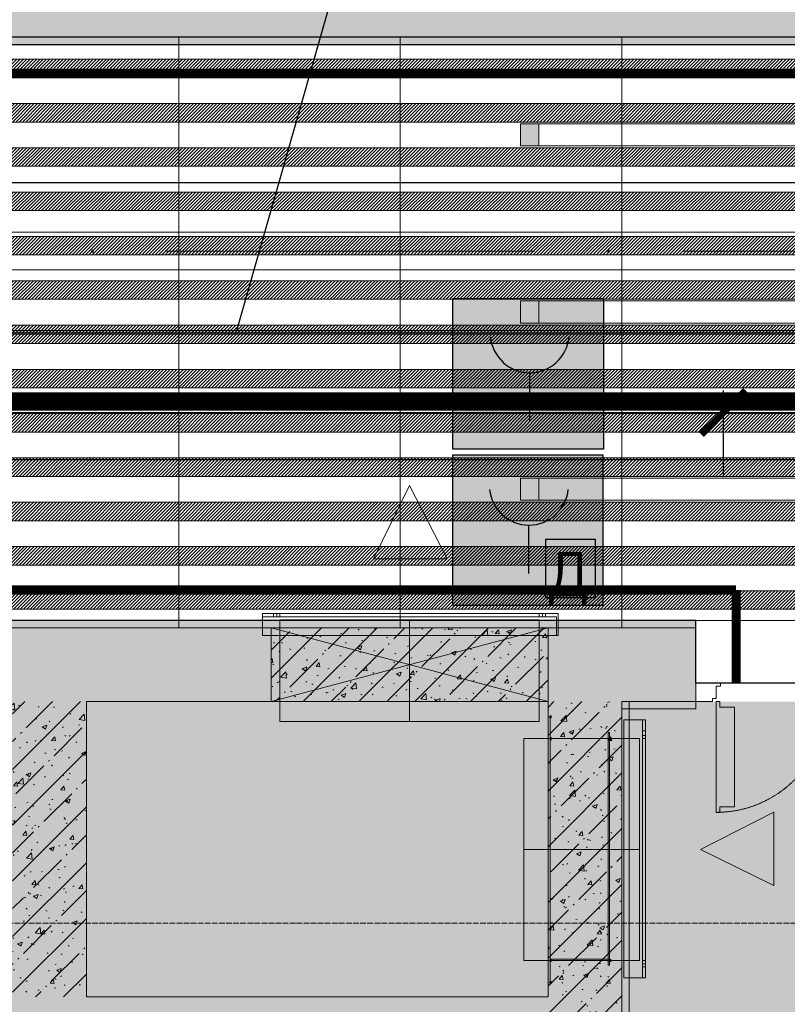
# Model space of a CAD drawing. Header units: millimetres. Extents: x -521669 to 178656, y -69521 to 500758.
# Tile 182 of 256: x -180633 to -178555, y 477493 to 480161. Entities that reach past the tile are written whole.
import ezdxf
from ezdxf import colors
from ezdxf.entities.mleader import LeaderData, LeaderLine
from ezdxf.math import Vec2, Vec3

# ---------------------------------------------------------------- set-up
doc = ezdxf.new("R2010")
doc.units = ezdxf.units.MM
for name, pattern in [('( Hidden )', [0.375, 0.25, -0.125]), ('-D1-02х01', [3, 2, -1]), ('-D1d1-15x02', [19, 15, -2, 0, -2]), ('DASHDOT', [25.4, 12.7, -6.35, 0, -6.35])]:
    doc.linetypes.add(name, pattern=pattern)
doc.layers.get('Defpoints').update_dxf_attribs({"color": 31})
for name, color, linetype, lineweight in [('_0', 7, 'Continuous', 13), ('A-DETL-GENF', 7, 'Continuous', 5), ('A-DOOR', 7, 'Continuous', 5), ('A-GLAZ', 7, 'Continuous', 5), ('A-WALL', 7, 'Continuous', 5), ('A-WALL-FNSH', 8, 'Continuous', 5), ('dim_light', 12, 'Continuous', 9), ('dim_razv', 93, 'DASHDOT', 9), ('EOM', 1, 'Continuous', 5), ('I-WALL', 7, 'Continuous', 5), ('light_pot', 52, 'Continuous', 15), ('M-EQPM-IDEN', 7, 'Continuous', 5), ('pot', 183, 'Continuous', 15), ('pot sh', 183, 'Continuous', 15), ('S-GRID', 7, 'Continuous', 5)]:
    doc.layers.add(name, color=color, linetype=linetype, lineweight=lineweight)
doc.layers.add('PDF16_0', color=30, linetype='Continuous', true_color=0xff7f00)
doc.layers.add('PDF6_Узлы', color=7, linetype='Continuous', true_color=0xaaaaaa)
for name, color, linetype in [('PDF16_ПС ручной', 1, 'Continuous'), ('PDF6_Воздуховоды', 5, 'Continuous'), ('PDF6_Оборудование', 5, 'Continuous'), ('PDF_Text', 7, 'Continuous')]:
    doc.layers.add(name, color=color, linetype=linetype)
doc.layers.add('pol', color=7, linetype='Continuous', lineweight=15, true_color=0x738991)
doc.layers.add('Сводный план', color=1, linetype='Continuous', lineweight=0, true_color=0xff0000)
doc.styles.add('Arial Narrow_4', font='txt', dxfattribs={"width": 0.75, "height": 200})
doc.styles.add('fl_iso paper', font='isocpeur.ttf', dxfattribs={"width": 0.8, "oblique": 10})
doc.styles.add('In tre', font='isocpeur.ttf', dxfattribs={"width": 0.8, "oblique": 10})
doc.styles.add('PDF ISOCPEUR', font='isocpeur.ttf')
doc.dimstyles.new('In tre 1_75', dxfattribs={"dimtxt": 220, "dimasz": 120, "dimexe": 60, "dimexo": 10, "dimgap": 50, "dimtad": 1, "dimdec": 0, "dimrnd": 5, "dimzin": 0, "dimdsep": 46, "dimtxsty": 'fl_iso paper', "dimblk": 'ARCHTICK', "dimcen": 0, "dimdle": 60, "dimadec": 0, "dimazin": 0, "dimtfac": 1, "dimtdec": 0, "dimtofl": 0, "dimtmove": 1, "dimatfit": 1, "dimfxl": 1, "dimtfill": 1, "dimtolj": 1, "dimtzin": 0, "dimarcsym": 1})
pattern_1 = [(225, (-233499.5126, 459973.938), (4.49012806, -4.49012806), [])]
pattern_2 = [(225, (-233499.5126, 460333.938), (4.49012806, -4.49012806), [])]
pattern_3 = [(225, (-233499.5126, 460693.938), (4.49012806, -4.49012806), [])]
pattern_4 = [(45, (-192252.93, 459363.33), (-75.43415, 75.43415), [106.68, -17.78, 3.556, -17.78]), (45, (-192252.93, 459438.71), (-75.43415, 75.43415), []), (50, (-192252.93, 459363.33), (127.5292, -11.1576), [13.335, -146.685]), (355, (-192252.93, 459363.33), (-24.6697, 133.74), [10.668, -117.348]), (100.451, (-192242.31, 459362.4), (102.85973, 122.5818), [11.333, -124.663]), (46.184, (-192252.93, 459398.89), (189.7552, -29.4304), [20.002, -220.027]), (96.636, (-192237.12, 459396.43), (166.1822, 173.1996), [17, -186.995]), (351.184, (-192252.93, 459398.89), (166.184, 173.1976), [16.002, -176.022]), (21, (-192235.15, 459390), (106.13027, -71.58603), [13.335, -146.685]), (326, (-192235.15, 459390), (43.2619, 128.93175), [10.668, -117.348]), (71.451, (-192226.31, 459384.03), (149.392, 57.34505), [11.333, -124.663]), (37.5, (-192252.935, 459363.327), (2.16223, 59.18836), [3.353, -112.573, 3.353, -115.773, -117.793]), (37.5, (-192252.935, 459363.327), (2.16223, 59.18836), [-235.052, 3.353, -114.44]), (7.5, (-192252.935, 459363.327), (46.77386, 70.12615), [3.353, -64.567, 3.353, -109.906, -44.894]), (7.5, (-192252.935, 459363.327), (46.77386, 70.12615), [-181.178, 3.353, -41.542]), (327.5, (-192292.584, 459363.327), (94.91367, -4.01009), [3.353, -41.097, 3.353, -135.331, -184.023]), (327.5, (-192292.584, 459363.327), (94.91367, -4.01009), [-183.134, 3.353, -180.67]), (317.5, (-192310.36, 459363.33), (103.69057, 17.79882), [3.353, -54.432, 3.353, -88.748, -130.683]), (317.5, (-192310.36, 459363.33), (103.69057, 17.79882), [-149.885, 3.353, -127.33])]

# ---------------------------------------------------------------- blocks, each defined once
blk = doc.blocks.new('_ArchTick')
at = {"color": 0, "linetype": 'ByBlock', "lineweight": 9, "const_width": 0.15}
blk.add_lwpolyline([(-0.5, -0.5), (0.5, 0.5)], dxfattribs=at)
blk = doc.blocks.new('*D6206')
at = {"layer": 'Defpoints', "color": 0, "transparency": 16777216}
for p in [(-178727.9, 479096.4), (-183427.9, 478918.8), (-178727.9, 478918.8)]:
    blk.add_point(p, dxfattribs=at)
at = {"layer": 'dim_light', "color": 0, "lineweight": -2, "transparency": 16777216}
for p, q in [((-183427.9, 478928.8), (-183427.9, 479156.4)), ((-178727.9, 478928.8), (-178727.9, 479156.4)), ((-183487.9, 479096.4), (-178667.9, 479096.4))]:
    blk.add_line(p, q, dxfattribs=at)
at = {"layer": 'dim_light', "color": 0, "lineweight": -2, "transparency": 16777216, "xscale": 120, "yscale": 120, "zscale": 120, "rotation": 180}
blk.add_blockref('_ArchTick', (-183427.9, 479096.4), dxfattribs=at)
at = {"layer": 'dim_light', "color": 0, "lineweight": -2, "transparency": 16777216, "xscale": 120, "yscale": 120, "zscale": 120}
blk.add_blockref('_ArchTick', (-178727.9, 479096.4), dxfattribs=at)
at = {"layer": 'dim_light', "color": 0, "transparency": 16777216, "insert": (-181077.9, 479256.4), "char_height": 220, "attachment_point": 5, "style": 'fl_iso paper', "bg_fill": 3, "box_fill_scale": 1.1, "bg_fill_color": 256, "bg_fill_true_color": 13158600, "bg_fill_transparency": 0}
blk.add_mtext('\\A1;4700', dxfattribs=at)
blk = doc.blocks.new('*D6207')
at = {"layer": 'Defpoints', "color": 0, "transparency": 16777216}
for p in [(-173727.9, 479096.4), (-178727.9, 478918.8), (-173727.9, 478918.8)]:
    blk.add_point(p, dxfattribs=at)
at = {"layer": 'dim_light', "color": 0, "lineweight": -2, "transparency": 16777216}
for p, q in [((-178727.9, 478928.8), (-178727.9, 479156.4)), ((-173727.9, 478928.8), (-173727.9, 479156.4)), ((-178787.9, 479096.4), (-173667.9, 479096.4))]:
    blk.add_line(p, q, dxfattribs=at)
at = {"layer": 'dim_light', "color": 0, "lineweight": -2, "transparency": 16777216, "xscale": 120, "yscale": 120, "zscale": 120, "rotation": 180}
blk.add_blockref('_ArchTick', (-178727.9, 479096.4), dxfattribs=at)
at = {"layer": 'dim_light', "color": 0, "lineweight": -2, "transparency": 16777216, "xscale": 120, "yscale": 120, "zscale": 120}
blk.add_blockref('_ArchTick', (-173727.9, 479096.4), dxfattribs=at)
at = {"layer": 'dim_light', "color": 0, "transparency": 16777216, "insert": (-175401.8, 479256.4), "char_height": 220, "attachment_point": 5, "style": 'fl_iso paper', "bg_fill": 3, "box_fill_scale": 1.1, "bg_fill_color": 256, "bg_fill_true_color": 13158600, "bg_fill_transparency": 0}
blk.add_mtext('\\A1;5000', dxfattribs=at)
blk = doc.blocks.new('*U12449')
at = {"layer": 'pol', "true_color": 0x007dfa, "transparency": 33554687}
h = blk.add_hatch(color=150, dxfattribs=at)
h.dxf.hatch_style = 1
h.paths.add_polyline_path([(18004.9, 0), (0, 0), (0, -10), (18004.9, -10)])
at = {"layer": 'pol', "color": 162, "true_color": 0x2c3cc9}
blk.add_lwpolyline([(18004.9, 0), (0, 0), (0, -10), (18004.9, -10)], close=True, dxfattribs=at)
blk = doc.blocks.new('yuyilotffff')
at = {"layer": 'PDF6_Воздуховоды', "true_color": 0x0000ff, "transparency": 33554559}
for points in [[(11869.9, 20120.4), (11869.9, 20124.6), (11865.6, 20124.6), (11861.4, 20120.4), (11865.6, 20116.1), (11869.9, 20116.1)], [(11869.9, 20120.4), (11869.9, 20124.6), (11865.6, 20124.6), (11861.4, 20120.4), (11865.6, 20116.1), (11869.9, 20116.1)], [(13266.8, 20120.4), (13266.8, 20124.6), (13262.6, 20124.6), (13258.4, 20120.4), (13262.6, 20116.1), (13266.8, 20116.1)], [(13266.8, 20120.4), (13266.8, 20124.6), (13262.6, 20124.6), (13258.4, 20120.4), (13262.6, 20116.1), (13266.8, 20116.1)]]:
    blk.add_hatch(color=5, dxfattribs=at).paths.add_polyline_path(points)
at = {"layer": 'PDF6_Воздуховоды', "true_color": 0x00ff00, "transparency": 33554559}
for points in [[(13110.2, 18858.9), (13110.2, 18863.1), (13106, 18863.1), (13101.7, 18858.9), (13106, 18854.6), (13110.2, 18854.6)], [(13110.2, 18858.9), (13110.2, 18863.1), (13106, 18863.1), (13101.7, 18858.9), (13106, 18854.6), (13110.2, 18854.6)], [(13110.2, 18799.6), (13110.2, 18803.8), (13106, 18803.8), (13101.7, 18799.6), (13106, 18795.4), (13110.2, 18795.4)], [(13110.2, 18799.6), (13110.2, 18803.8), (13106, 18803.8), (13101.7, 18799.6), (13106, 18795.4), (13110.2, 18795.4)], [(13271.1, 18799.6), (13271.1, 18803.8), (13266.8, 18803.8), (13262.6, 18799.6), (13266.8, 18795.4), (13271.1, 18795.4)], [(13271.1, 18799.6), (13271.1, 18803.8), (13266.8, 18803.8), (13262.6, 18799.6), (13266.8, 18795.4), (13271.1, 18795.4)], [(13110.2, 18198.5), (13110.2, 18202.7), (13106, 18202.7), (13101.7, 18198.5), (13106, 18194.3), (13110.2, 18194.3)], [(13110.2, 18198.5), (13110.2, 18202.7), (13106, 18202.7), (13101.7, 18198.5), (13106, 18194.3), (13110.2, 18194.3)], [(13271.1, 18198.5), (13271.1, 18202.7), (13266.8, 18202.7), (13262.6, 18198.5), (13266.8, 18194.3), (13271.1, 18194.3)], [(13271.1, 18198.5), (13271.1, 18202.7), (13266.8, 18202.7), (13262.6, 18198.5), (13266.8, 18194.3), (13271.1, 18194.3)], [(13110.2, 18139.2), (13110.2, 18143.5), (13106, 18143.5), (13101.7, 18139.2), (13106, 18135), (13110.2, 18135)], [(13110.2, 18139.2), (13110.2, 18143.5), (13106, 18143.5), (13101.7, 18139.2), (13106, 18135), (13110.2, 18135)]]:
    blk.add_hatch(color=3, dxfattribs=at).paths.add_polyline_path(points)
at = {"layer": 'PDF6_Воздуховоды', "color": 5, "lineweight": 18, "true_color": 0x0000ff}
blk.add_lwpolyline([(18507.5, 20171.2), (18465.2, 20171.2), (18435.6, 20171.2), (18342.4, 20171.2), (18312.8, 20171.2), (18274.7, 20171.2), (11052.9, 20171.2), (11052.9, 20069.6), (18274.7, 20069.6), (18274.7, 20171.2)], dxfattribs=at)
for points in [[(12064.6, 20120.4), (13063.6, 20120.4)], [(13465.8, 20120.4), (14464.8, 20120.4)]]:
    blk.add_lwpolyline(points, close=True, dxfattribs=at)
at = {"layer": 'PDF6_Воздуховоды', "color": 3, "lineweight": 18, "true_color": 0x00ff00}
for points in [[(12826.6, 19286.4), (12627.6, 19286.4), (12725, 19485.4)], [(13127.1, 19138.3), (13127.1, 19079), (13127.1, 19138.3), (12327.1, 19138.3), (12327.1, 19079), (12327.1, 19129.8), (12327.1, 19079), (13127.1, 19079), (12327.1, 19079), (12327.1, 19138.3)], [(13122.9, 19079), (12327.1, 19079), (13122.9, 19079), (13122.9, 19129.8)], [(12356.7, 19129.8), (12356.7, 19138.3)], [(12365.2, 19138.3), (12365.2, 19129.8)], [(13076.3, 19129.8), (13076.3, 19138.3), (13076.3, 19129.8), (12373.6, 19129.8), (12373.6, 19138.3), (13076.3, 19138.3), (12373.6, 19138.3), (12373.6, 19129.8)], [(13084.8, 19129.8), (13084.8, 19138.3)], [(13093.3, 19138.3), (13093.3, 19129.8)], [(13076.3, 18846.2), (13076.3, 19121.3), (12373.6, 19121.3), (12373.6, 18846.2)], [(13106, 18858.9), (13106, 18139.2)], [(13355.7, 18151.9), (13304.9, 18151.9), (13304.9, 18850.4), (13304.9, 18151.9), (13364.2, 18151.9), (13364.2, 18850.4), (13304.9, 18850.4), (13355.7, 18850.4), (13304.9, 18850.4), (13304.9, 18151.9), (13304.9, 18850.4), (13364.2, 18850.4), (13364.2, 18151.9), (13304.9, 18151.9)], [(13262.6, 18816.5), (13266.8, 18816.5), (13266.8, 18185.8), (13266.8, 18816.5), (13262.6, 18816.5), (13262.6, 18185.8), (13266.8, 18185.8), (13262.6, 18185.8)], [(13355.7, 18820.8), (13364.2, 18820.8)], [(13364.2, 18808.1), (13355.7, 18808.1)], [(13034, 18198.5), (13034, 18799.6), (13347.3, 18799.6), (13347.3, 18198.5)], [(13106, 18799.6), (13266.8, 18799.6), (13106, 18799.6), (13266.8, 18799.6)], [(13106, 18198.5), (13266.8, 18198.5), (13266.8, 18799.6), (13106, 18799.6), (13106, 18198.5), (13266.8, 18198.5), (13266.8, 18799.6), (13106, 18799.6)], [(13106, 18198.5), (13266.8, 18198.5), (13266.8, 18799.6), (13106, 18799.6), (13106, 18198.5), (13266.8, 18198.5), (13266.8, 18799.6), (13106, 18799.6)], [(13266.8, 18799.6), (13106, 18799.6), (13266.8, 18799.6), (13266.8, 18202.7), (13106, 18202.7), (13106, 18799.6), (13106, 18202.7), (13266.8, 18202.7)], [(13106, 18799.6), (13106, 18198.5), (13106, 18799.6), (13262.6, 18799.6)], [(13355.7, 18198.5), (13364.2, 18198.5), (13355.7, 18198.5), (13355.7, 18799.6), (13364.2, 18799.6), (13364.2, 18198.5), (13364.2, 18799.6), (13355.7, 18799.6)], [(13711.3, 18600.6), (13711.3, 18401.7), (13512.3, 18499)], [(13106, 18198.5), (13266.8, 18198.5), (13106, 18198.5), (13266.8, 18198.5)], [(13355.7, 18190), (13364.2, 18190)], [(13364.2, 18181.6), (13355.7, 18181.6)]]:
    blk.add_lwpolyline(points, close=True, dxfattribs=at)
for points in [[(13122.9, 19129.8), (12327.1, 19129.8), (13122.9, 19129.8)], [(12365.2, 19138.3), (12356.7, 19138.3), (12365.2, 19138.3)], [(12365.2, 19138.3), (12356.7, 19138.3), (12365.2, 19138.3)], [(12356.7, 19129.8), (12365.2, 19129.8), (12356.7, 19129.8)], [(12356.7, 19129.8), (12365.2, 19129.8), (12356.7, 19129.8)], [(13093.3, 19138.3), (13084.8, 19138.3), (13093.3, 19138.3)], [(13093.3, 19138.3), (13084.8, 19138.3), (13093.3, 19138.3)], [(13084.8, 19129.8), (13093.3, 19129.8), (13084.8, 19129.8)], [(13084.8, 19129.8), (13093.3, 19129.8), (13084.8, 19129.8)], [(12725, 18846.2), (12725, 19121.3)], [(13106, 18858.9), (13106, 18139.2), (13106, 18858.9)], [(13355.7, 18151.9), (13355.7, 18850.4), (13355.7, 18151.9)], [(13355.7, 18820.8), (13355.7, 18808.1), (13355.7, 18820.8)], [(13355.7, 18820.8), (13355.7, 18808.1), (13355.7, 18820.8)], [(13364.2, 18808.1), (13364.2, 18820.8), (13364.2, 18808.1)], [(13364.2, 18808.1), (13364.2, 18820.8), (13364.2, 18808.1)], [(13106, 18198.5), (13262.6, 18198.5), (13262.6, 18799.6), (13262.6, 18198.5), (13106, 18198.5), (13106, 18799.6)], [(13034, 18499), (13347.3, 18499)], [(13355.7, 18190), (13355.7, 18181.6), (13355.7, 18190)], [(13355.7, 18190), (13355.7, 18181.6), (13355.7, 18190)], [(13364.2, 18181.6), (13364.2, 18190), (13364.2, 18181.6)], [(13364.2, 18181.6), (13364.2, 18190), (13364.2, 18181.6)]]:
    blk.add_lwpolyline(points, dxfattribs=at)
at = {"layer": 'PDF6_Оборудование', "color": 3, "lineweight": 18, "true_color": 0x00ff00}
for points in [[(13106, 18799.6), (13266.8, 18799.6), (13106, 18799.6)], [(13106, 18198.5), (13266.8, 18198.5), (13106, 18198.5)]]:
    blk.add_lwpolyline(points, dxfattribs=at)
blk.add_lwpolyline([(13106, 18198.5), (13106, 18799.6), (13266.8, 18799.6), (13266.8, 18198.5)], close=True, dxfattribs=at)
blk.add_lwpolyline([(13106, 18198.5), (13106, 18799.6), (13266.8, 18799.6), (13266.8, 18198.5)], close=True, dxfattribs=at)
at = {"layer": 'PDF6_Узлы', "color": 3, "lineweight": 18, "true_color": 0x00ff00}
for points in [[(12627.6, 19286.4), (12725, 19485.4), (12826.6, 19286.4)], [(13711.3, 18401.7), (13512.3, 18499), (13711.3, 18600.6)]]:
    blk.add_lwpolyline(points, close=True, dxfattribs=at)
blk = doc.blocks.new('jkhgfd345')
at = {"layer": 'PDF16_0', "lineweight": 25}
for points in [[(28990, 24845.5), (27593, 24845.5), (27593, 22326.7), (25899.6, 22326.7), (25899.6, 20305.3), (25406.5, 20305.3), (25076.3, 20305.3), (17073.1, 20305.3), (17073.1, 23459.1), (16709, 23459.1), (16709, 20305.3), (10877.6, 20305.3), (10877.6, 20995.3), (10242.6, 20995.3), (10242.6, 20305.3), (7505.7, 20305.3)], [(6942.7, 19556), (14188.1, 19556), (14188.1, 17521.8), (13775.3, 17521.8), (13775.3, 17352.5), (14393.4, 17352.5), (14393.4, 19556), (17907.1, 19556), (17907.1, 12359.3), (17907.1, 9309.1), (14514, 9311.3), (14514, 11521.1), (13622.9, 11521.1), (13622.9, 13256.7), (13307.5, 13256.7), (13307.5, 11521.1), (12839.8, 11521.1), (12839.8, 12585.8), (11578.2, 12585.8), (11578.2, 11178.2), (14027.2, 11178.2), (14027.2, 9311.3), (8970.5, 9311.3), (8970.5, 10174.9)]]:
    blk.add_lwpolyline(points, dxfattribs=at)
at = {"layer": 'PDF16_ПС ручной', "lineweight": 30}
blk.add_lwpolyline([(13250.4, 19992), (13250.4, 19786.7), (13250.4, 19583.5), (13047.2, 19583.5), (12841.9, 19583.5), (12841.9, 19786.7), (12841.9, 19992), (13047.2, 19992)], close=True, dxfattribs=at)
blk.add_lwpolyline([(13049.3, 19790.9), (13049.3, 19659.7)], dxfattribs=at)
blk.add_arc((13050.4, 19897.8), 106.9, 185.5706, 354.4294, dxfattribs=at)
at = {"layer": 'PDF16_ПС ручной', "color": 7, "true_color": 0xffffff, "transparency": 33554559}
for points in [[(13250.4, 19992), (12841.9, 19992), (13250.4, 19786.7)], [(12841.9, 19992), (13250.4, 19786.7), (12841.9, 19786.7)], [(13250.4, 19786.7), (12841.9, 19786.7), (13250.4, 19583.5)], [(12841.9, 19786.7), (13250.4, 19583.5), (12841.9, 19583.5)], [(13248.3, 19568.7), (12841.9, 19568.7), (13248.3, 19160.1)], [(12841.9, 19568.7), (13248.3, 19160.1), (12841.9, 19160.1)]]:
    blk.add_solid(points, dxfattribs=at)
at = {"layer": 'PDF_Text', "color": 6, "lineweight": 30}
for points in [[(13248.3, 19160.1), (12841.9, 19160.1), (12841.9, 19568.7), (13248.3, 19568.7)], [(13093.8, 19340.1), (13227.1, 19340.1), (13227.1, 19181.3), (13093.8, 19181.3)]]:
    blk.add_lwpolyline(points, close=True, dxfattribs=at)
blk.add_lwpolyline([(13047.2, 19378.2), (13047.2, 19246.9)], dxfattribs=at)
blk.add_arc((13048.2, 19485.1), 106.9, 185.5706, 354.4294, dxfattribs=at)
at = {"layer": 'PDF_Text', "color": 6, "insert": (13102.2, 19160.8), "char_height": 120, "attachment_point": 7, "style": 'PDF ISOCPEUR'}
blk.add_mtext('Д', dxfattribs=at)
blk = doc.blocks.new('drytrytd244')
at = {"layer": 'Сводный план', "color": 96, "true_color": 0x008000, "const_width": 50}
blk.add_lwpolyline([(24446.8, 16849.7), (24155.8, 16855.7), (24155, 17559.8), (23605.8, 17570.7), (23615, 19711.9), (7375.5, 19713.5), (7375, 21424.8)], dxfattribs=at)
blk = doc.blocks.new('A_MEQ_OpeningWall-Rectangular - ОВ-5331181-50_AS_M_L34')
at = {"layer": 'A-DETL-GENF', "true_color": 0x808080, "transparency": 33554534}
blk.add_hatch(color=8, dxfattribs=at).paths.add_polyline_path([(-28.5, -100), (500, -100), (500, 100), (-250, 100), (-250, -100), (-216.7, -100)])
at = {"layer": 'A-DETL-GENF'}
for p, q in [((500, 100), (-250, -100)), ((-250, 100), (500, -100)), ((500, 100), (-250, 100)), ((-250, 100), (-250, -100)), ((500, -100), (500, 100)), ((-250, -100), (500, -100))]:
    blk.add_line(p, q, dxfattribs=at)
at = {"layer": 'A-GLAZ'}
for p, q in [((-250, 100), (-250, -100)), ((500, 100), (500, -100))]:
    blk.add_line(p, q, dxfattribs=at)
blk = doc.blocks.new('A_DOR_Door - INT_1_Double_50_1450Wx2200_ЛК-7195579-50_AS_M_L34')
at = {"layer": 'A-DOOR'}
for p, q in [((-670, 100), (-670, 1140)), ((-670, 1140), (-660, 1140)), ((-670, 1050), (-670, 1140)), ((-660, 1140), (-660, 1125)), ((-660, 1125), (-620, 1125)), ((-620, 1125), (-620, 1050)), ((-670, 190), (-670, 1050)), ((-620, 1050), (-620, 190)), ((660, 385), (620, 385)), ((620, 385), (620, 310)), ((670, 400), (660, 400)), ((660, 400), (660, 385)), ((670, 100), (670, 400)), ((670, 310), (670, 400)), ((620, 310), (620, 190)), ((670, 190), (670, 310)), ((-670, 100), (-670, 190)), ((-620, 190), (-620, 115)), ((620, 190), (620, 115)), ((670, 100), (670, 190)), ((-660, 115), (-660, 100)), ((-620, 115), (-660, 115)), ((620, 115), (660, 115)), ((660, 115), (660, 100)), ((-680, 100), (-725, 100)), ((-725, 100), (-725, 50)), ((-680, 92), (-680, 100)), ((-670, 92), (-680, 92)), ((-660, 100), (-670, 100)), ((-670, 58), (-670, 92)), ((660, 100), (670, 100)), ((680, 92), (670, 92)), ((670, 92), (670, 58)), ((725, 100), (680, 100)), ((680, 100), (680, 92)), ((725, 50), (725, 100)), ((-658, 58), (-670, 58)), ((-658, 50), (-658, 58)), ((670, 58), (658, 58)), ((658, 58), (658, 50)), ((-725, 50), (-658, 50)), ((658, 50), (725, 50))]:
    blk.add_line(p, q, dxfattribs=at)
at = {"layer": 'A-DOOR', "linetype": '-D1-02х01'}
for centre, radius, start, end in [((-670, 100), 1040, 360, 90), ((670, 100), 300, 90, 180)]:
    blk.add_arc(centre, radius, start, end, dxfattribs=at)
blk = doc.blocks.new('*U3567')
at = {"layer": 'light_pot', "linetype": 'ByBlock', "lineweight": 0}
h = blk.add_hatch(color=252, dxfattribs=at)
h.dxf.hatch_style = 1
h.paths.add_polyline_path([(-500, 30), (-550, 30), (-550, -30), (-500, -30)])
h = blk.add_hatch(color=252, dxfattribs=at)
h.dxf.hatch_style = 1
h.paths.add_polyline_path([(500, 30), (550, 30), (550, -30), (500, -30)])
for points in [[(-500, 30), (-550, 30), (-550, -30), (-500, -30)], [(500, -30), (-500, -30), (-500, 30), (500, 30)], [(500, 30), (550, 30), (550, -30), (500, -30)]]:
    blk.add_lwpolyline(points, close=True, dxfattribs=at)

msp = doc.modelspace()

# ---------------------------------------------------------------- hatches: boundary and pattern name
at = {"layer": '_0', "transparency": 33554534}
h = msp.add_hatch(color=252, dxfattribs=at)
h.dxf.hatch_style = 1
h.paths.add_polyline_path([(-154802.1, 458862.5), (-192753.7, 458862.5), (-192753.7, 488814.1), (-154802.1, 488814.1)])
h.paths.add_polyline_path([(-166902.9, 480313.3), (-166902.9, 478313.3), (-169852.9, 478313.3), (-169852.9, 469363.3), (-163702.9, 469363.3), (-163702.9, 467363.3), (-183952.9, 467363.3), (-183952.9, 467363.3), (-186002.9, 467363.3), (-186002.9, 469363.3), (-183852.9, 469363.3), (-183852.9, 473413.3), (-179002.9, 473413.3), (-179002.9, 471913.3), (-177352.9, 471913.3), (-177352.9, 478313.3), (-185752.9, 478313.3), (-185752.9, 480313.3), (-182952.9, 480313.3), (-166902.9, 480313.3)], flags=16)
at = {"layer": 'A-WALL'}
h = msp.add_hatch(dxfattribs=at)
h.set_pattern_fill('FP_1', color=256, style=0, pattern_type=2)
h.set_pattern_definition([(45, (-192252.935, 459363.33), (-57.02463, 57.02463), []), (45, (-192195.91, 459363.33), (-57.02463, 57.02463), [100.806, -20.161, 3.353, -16.808])])
h.paths.add_polyline_path([(-176490.3, 480113.3), (-176132.9, 480113.3), (-176132.9, 480313.3), (-180902.9, 480313.3), (-180902.9, 480113.3), (-176784.9, 480113.3)])
h.paths.add_polyline_path([(-182972.5, 480113.3), (-182602.9, 480113.3), (-182602.9, 480313.3), (-183852.9, 480313.3), (-183852.9, 480113.3), (-183267.1, 480113.3)])
at = {"layer": 'I-WALL', "true_color": 0xf5f3ef}
for points in [[(-180701.3, 480093.3), (-179952.9, 480093.3), (-179952.9, 480113.3), (-180701.3, 480113.3)], [(-176402.9, 480093.3), (-176402.9, 480113.3), (-179952.9, 480113.3), (-179952.9, 480093.3), (-176490.3, 480093.3)], [(-180552.9, 478513.3), (-180052.9, 478513.3), (-180052.9, 478533.3), (-180552.9, 478533.3)], [(-179102.9, 478513.3), (-179102.9, 478533.3), (-180052.9, 478533.3), (-180052.9, 478513.3), (-179142.1, 478513.3)], [(-178847.5, 478513.3), (-178802.9, 478513.3), (-178802.9, 478533.3), (-179102.9, 478533.3), (-179102.9, 478513.3)], [(-178982.9, 477413.3), (-178982.9, 478293.3), (-179002.9, 478293.3), (-179002.9, 477413.3)], [(-178982.9, 478293.3), (-178802.9, 478293.3), (-178802.9, 478313.3), (-178982.9, 478313.3)]]:
    msp.add_hatch(color=7, dxfattribs=at).paths.add_polyline_path(points)
h = msp.add_hatch(color=7, dxfattribs=at)
h.paths.add_polyline_path([(-180615.3, 478513.3), (-180552.9, 478513.3), (-180552.9, 478533.3), (-181152.9, 478533.3), (-181152.9, 478513.3), (-180910, 478513.3)])
h.paths.add_polyline_path([(-183652.9, 478513.3), (-183152.9, 478513.3), (-183152.9, 478533.3), (-183652.9, 478533.3)])
at = {"layer": 'I-WALL'}
h = msp.add_hatch(dxfattribs=at)
h.set_pattern_fill('FP_23', color=256, style=0, pattern_type=2)
h.set_pattern_definition(pattern_4)
h.paths.add_polyline_path([(-180320.7, 478313.3), (-179952.9, 478313.3), (-179952.9, 478513.3), (-181152.9, 478513.3), (-181152.9, 478313.3), (-180452.9, 478313.3)])
h.paths.add_polyline_path([(-178802.9, 478313.3), (-178802.9, 478513.3), (-179202.9, 478513.3), (-179202.9, 478313.3), (-178847.5, 478313.3)])
h.paths.add_polyline_path([(-183267.1, 478313.3), (-183152.9, 478313.3), (-183152.9, 478513.3), (-183652.9, 478513.3), (-183652.9, 478313.3), (-183561.8, 478313.3)])
h = msp.add_hatch(dxfattribs=at)
h.set_pattern_fill('FP_23', color=256, style=0, pattern_type=2)
h.set_pattern_definition(pattern_4)
h.paths.add_polyline_path([(-179436.7, 478313.3), (-179202.9, 478313.3), (-179202.9, 478513.3), (-179952.9, 478513.3), (-179952.9, 478313.3), (-179731.4, 478313.3)])
h = msp.add_hatch(dxfattribs=at)
h.set_pattern_fill('FP_23', color=256, style=0, pattern_type=2)
h.set_pattern_definition(pattern_4)
h.paths.add_polyline_path([(-180615.3, 477513.3), (-180452.9, 477513.3), (-180452.9, 478313.3), (-180652.9, 478313.3), (-180652.9, 477513.3)])
h = msp.add_hatch(dxfattribs=at)
h.set_pattern_fill('FP_23', color=256, style=0, pattern_type=2)
h.set_pattern_definition(pattern_4)
h.paths.add_polyline_path([(-179202.9, 476413.3), (-179002.9, 476413.3), (-179002.9, 478313.3), (-179202.9, 478313.3), (-179202.9, 476420.9)])
h = msp.add_hatch(dxfattribs=at)
h.set_pattern_fill('FP_23', color=256, style=0, pattern_type=2)
h.set_pattern_definition(pattern_4)
h.paths.add_polyline_path([(-180652.9, 477313.3), (-179202.9, 477313.3), (-179202.9, 477513.3), (-183652.9, 477513.3), (-183652.9, 477313.3), (-180774.4, 477313.3)])
at = {"layer": 'pot sh', "linetype": 'ByBlock', "lineweight": 0, "true_color": 0x91caaf}
h = msp.add_hatch(dxfattribs=at)
h.set_pattern_fill('ANSI31', color=253, scale=2, angle=180)
h.set_pattern_definition([(225, (-233499.5126, 460933.938), (4.49012806, -4.49012806), [])])
h.paths.add_polyline_path([(-185532.9, 480003.3), (-168602.9, 480003.3), (-168602.9, 480053.3), (-185532.9, 480053.3)])
h = msp.add_hatch(dxfattribs=at)
h.set_pattern_fill('ANSI31', color=253, scale=2, angle=180)
h.set_pattern_definition([(225, (-233499.5126, 461053.938), (4.49012806, -4.49012806), [])])
h.paths.add_polyline_path([(-185532.9, 479883.3), (-168602.9, 479883.3), (-168602.9, 479933.3), (-185532.9, 479933.3)])
h = msp.add_hatch(dxfattribs=at)
h.set_pattern_fill('ANSI31', color=253, scale=2, angle=180)
h.set_pattern_definition(pattern_3)
h.paths.add_polyline_path([(-185532.9, 479763.3), (-168602.9, 479763.3), (-168602.9, 479813.3), (-185532.9, 479813.3)])
h = msp.add_hatch(dxfattribs=at)
h.set_pattern_fill('ANSI31', color=253, scale=2, angle=180)
h.set_pattern_definition([(225, (-233499.5126, 460573.938), (4.49012806, -4.49012806), [])])
h.paths.add_polyline_path([(-185532.9, 479643.3), (-168602.9, 479643.3), (-168602.9, 479693.3), (-185532.9, 479693.3)])
h = msp.add_hatch(dxfattribs=at)
h.set_pattern_fill('ANSI31', color=253, scale=2, angle=180)
h.set_pattern_definition(pattern_3)
h.paths.add_polyline_path([(-185532.9, 479523.3), (-168602.9, 479523.3), (-168602.9, 479573.3), (-185532.9, 479573.3)])
h = msp.add_hatch(dxfattribs=at)
h.set_pattern_fill('ANSI31', color=253, scale=2, angle=180)
h.set_pattern_definition([(225, (-233499.5126, 459733.938), (4.49012806, -4.49012806), [])])
h.paths.add_polyline_path([(-185532.9, 478803.3), (-168602.9, 478803.3), (-168602.9, 478853.3), (-185532.9, 478853.3)])
h = msp.add_hatch(dxfattribs=at)
h.set_pattern_fill('ANSI31', color=253, scale=2, angle=180)
h.set_pattern_definition([(225, (-233499.5126, 459853.938), (4.49012806, -4.49012806), [])])
h.paths.add_polyline_path([(-185532.9, 478683.3), (-168602.9, 478683.3), (-168602.9, 478733.3), (-185532.9, 478733.3)])
h = msp.add_hatch(dxfattribs=at)
h.set_pattern_fill('ANSI31', color=253, scale=2, angle=180)
h.set_pattern_definition(pattern_1)
h.paths.add_polyline_path([(-185532.9, 478563.3), (-168602.9, 478563.3), (-168602.9, 478613.3), (-185532.9, 478613.3)])

# ---------------------------------------------------------------- linework, layer by layer
at = {"layer": 'A-WALL', "lineweight": 25}
msp.add_line((-163902.9, 480113.3), (-180902.9, 480113.3), dxfattribs=at)
at = {"layer": 'A-WALL', "lineweight": 9}
for p, q in [((-181152.9, 478513.3), (-180552.9, 478513.3)), ((-178802.9, 478313.3), (-178802.9, 478513.3)), ((-180452.9, 477513.3), (-180452.9, 478313.3)), ((-179202.9, 478313.3), (-179202.9, 477513.3)), ((-178802.9, 478313.3), (-179002.9, 478313.3)), ((-179002.9, 478313.3), (-179002.9, 476613.3)), ((-179202.9, 477513.3), (-180452.9, 477513.3))]:
    msp.add_line(p, q, dxfattribs=at)
at = {"layer": 'A-WALL', "color": 250, "lineweight": 9, "true_color": 0x333333}
for p, q in [((-180552.9, 478513.3), (-178802.9, 478513.3)), ((-180452.9, 478313.3), (-179202.9, 478313.3))]:
    msp.add_line(p, q, dxfattribs=at)
at = {"layer": 'A-WALL-FNSH'}
for p, q in [((-180701.3, 480093.3), (-167122.9, 480093.3)), ((-178802.9, 478533.3), (-181152.9, 478533.3)), ((-178802.9, 478513.3), (-178802.9, 478533.3)), ((-179002.9, 478293.3), (-178802.9, 478293.3)), ((-178982.9, 476633.3), (-178982.9, 478313.3)), ((-178802.9, 478293.3), (-178802.9, 478313.3))]:
    msp.add_line(p, q, dxfattribs=at)
at = {"layer": 'Defpoints'}
for points in [[(-184402.9, 480093.3), (-178252.9, 480093.3), (-178252.9, 480093.3), (-177202.9, 480093.3), (-177202.9, 480093.3), (-172502.9, 480093.3)], [(-174582.9, 478533.3), (-177353.7, 478533.3), (-177352.1, 478363.3), (-178802.9, 478363.3), (-178802.9, 478533.3), (-184402.9, 478533.3)]]:
    msp.add_lwpolyline(points, dxfattribs=at)
at = {"layer": 'dim_razv', "color": 1, "linetype": '( Hidden )', "ltscale": 10, "true_color": 0xff0a0a, "const_width": 25}
for points in [[(-184423.9, 480015.6), (-178290.5, 480015.6)], [(-178693.7, 478615.6), (-184320.6, 478615.6)], [(-178693.7, 478615.6), (-178693.7, 478365.6)]]:
    msp.add_lwpolyline(points, dxfattribs=at)
at = {"layer": 'pot sh'}
for points in [[(-185532.9, 480003.3), (-168602.9, 480003.3), (-168602.9, 480053.3), (-185532.9, 480053.3)], [(-185532.9, 479883.3), (-168602.9, 479883.3), (-168602.9, 479933.3), (-185532.9, 479933.3)], [(-185532.9, 479763.3), (-168602.9, 479763.3), (-168602.9, 479813.3), (-185532.9, 479813.3)], [(-185532.9, 479643.3), (-168602.9, 479643.3), (-168602.9, 479693.3), (-185532.9, 479693.3)], [(-185532.9, 479523.3), (-168602.9, 479523.3), (-168602.9, 479573.3), (-185532.9, 479573.3)], [(-185532.9, 478803.3), (-168602.9, 478803.3), (-168602.9, 478853.3), (-185532.9, 478853.3)], [(-185532.9, 478683.3), (-168602.9, 478683.3), (-168602.9, 478733.3), (-185532.9, 478733.3)], [(-185532.9, 478563.3), (-168602.9, 478563.3), (-168602.9, 478613.3), (-185532.9, 478613.3)]]:
    msp.add_lwpolyline(points, close=True, dxfattribs=at)
at = {"layer": 'S-GRID', "linetype": '-D1d1-15x02'}
msp.add_line((-195297, 477713.3), (-153546.3, 477713.3), dxfattribs=at)

# ---------------------------------------------------------------- block references
at = {"layer": 'A-DOOR', "color": 8, "true_color": 0x7f7f7f, "rotation": 180}
msp.add_blockref('A_DOR_Door - INT_1_Double_50_1450Wx2200_ЛК-7195579-50_AS_M_L34', (-178077.9, 478413.3), dxfattribs=at)
at = {"layer": 'A-GLAZ', "color": 8, "true_color": 0x7f7f7f}
msp.add_blockref('A_MEQ_OpeningWall-Rectangular - ОВ-5331181-50_AS_M_L34', (-179702.9, 478413.3), dxfattribs=at)
at = {"layer": 'light_pot', "color": 0, "linetype": 'ByBlock', "lineweight": -2, "transparency": 16777216}
msp.add_blockref('*U3567', (-178727.9, 479848.8), dxfattribs=at)

# ---------------------------------------------------------------- texts
at = {"layer": 'M-EQPM-IDEN', "insert": (-180873.5, 478019.4), "char_height": 160, "width": 216.456, "attachment_point": 1, "style": 'Arial Narrow_4'}
msp.add_mtext('ВК', dxfattribs=at)

# ---------------------------------------------------------------- next in the draw order: dimensions: what is measured, and where the dimension line sits
at = {"layer": 'dim_light'}
dim = msp.add_linear_dim(base=(-178727.9, 479096.4), p1=(-183427.9, 478918.8), p2=(-178727.9, 478918.8), dimstyle='In tre 1_75', dxfattribs=at)
dim.commit()
dim.dimension.update_dxf_attribs({"geometry": '*D6206', "text_midpoint": (-181077.9, 479256.4)})

# ---------------------------------------------------------------- next in the draw order: leaders
at = {"layer": 'EOM', "color": 0}
ml = msp.add_multileader_mtext('Standard', dxfattribs=at)
ml.set_content('1 розетка 220В, Н=300 мм\\P(для уборочного инвентаря)', style='fl_iso paper')
ml.set_leader_properties()
ml.build(insert=Vec2(0, 0))
ml.multileader.update_dxf_attribs({"text_left_attachment_type": 6, "text_right_attachment_type": 6, "arrow_head_size": 110})
ctx = ml.context
ctx.base_point, ctx.char_height, ctx.arrow_head_size, ctx.landing_gap_size, ctx.plane_origin = Vec3(-180401.1, 482501.8), 250, 110, 1.5, Vec3(-150948, 467467.7)
ctx.left_attachment, ctx.right_attachment = 6, 6
notes = []
notes.append((ctx, [(0, (1, 1, 0), (-176638.2, 482501.8), (-1, 0), 114.4, [(2, [(-175264.7, 480113.3)], 0, [])])]))
ctx.mtext.insert, ctx.mtext.rotation, ctx.mtext.width, ctx.mtext.defined_height, ctx.mtext.line_spacing_factor, ctx.mtext.flow_direction = Vec3(-180399.6, 482826.8), 6.283185, 3818.357, 1444.4, 0.8, 5
ctx.mtext.has_bg_fill, ctx.mtext.bg_color, ctx.mtext.bg_scale_factor, ctx.mtext.bg_transparency, ctx.mtext.use_window_bg_color = 1, -1027028792, 1.5, 0, 1
for ctx, leaders in notes:
    for number, flags, end, landing, length, lines in leaders:
        leader = LeaderData()
        leader.index, (leader.has_last_leader_line, leader.has_dogleg_vector, leader.attachment_direction) = number, flags
        leader.last_leader_point, leader.dogleg_vector, leader.dogleg_length = Vec3(end), Vec3(landing), length
        for number, points, colour, breaks in lines:
            line = LeaderLine()
            line.index, line.vertices, line.color, line.breaks = number, Vec3.list(points), colors.encode_raw_color(colour), breaks
            leader.lines.append(line)
        ctx.leaders.append(leader)

# ---------------------------------------------------------------- next in the draw order: linework, layer by layer
at = {"layer": 'pol'}
for points in [[(-180802.9, 480113.3), (-180802.9, 479312.7), (-180202.9, 479312.7), (-180202.9, 480113.3)], [(-180202.9, 480113.3), (-180202.9, 479312.7), (-179602.9, 479312.7), (-179602.9, 480113.3)], [(-179602.9, 480113.3), (-179602.9, 479312.7), (-179002.9, 479312.7), (-179002.9, 480113.3)], [(-180802.9, 478513.3), (-180802.9, 479312.7), (-180202.9, 479312.7), (-180202.9, 478513.3)], [(-180202.9, 478513.3), (-180202.9, 479312.7), (-179602.9, 479312.7), (-179602.9, 478513.3)], [(-179602.9, 478513.3), (-179602.9, 479312.7), (-179002.9, 479312.7), (-179002.9, 478513.3)]]:
    msp.add_lwpolyline(points, dxfattribs=at)

# ---------------------------------------------------------------- next in the draw order: dimensions: what is measured, and where the dimension line sits
at = {"layer": 'dim_light'}
dim = msp.add_linear_dim(base=(-173727.9, 479096.4), p1=(-178727.9, 478918.8), p2=(-173727.9, 478918.8), dimstyle='In tre 1_75', dxfattribs=at)
dim.commit()
dim.dimension.update_dxf_attribs({"geometry": '*D6207', "text_midpoint": (-175401.8, 479096.4), "dimtype": 160})

# ---------------------------------------------------------------- next in the draw order: hatches: boundary and pattern name
at = {"layer": 'pot sh', "linetype": 'ByBlock', "lineweight": 0, "true_color": 0x91caaf}
h = msp.add_hatch(dxfattribs=at)
h.set_pattern_fill('ANSI31', color=253, scale=2, angle=180)
h.set_pattern_definition(pattern_2)
h.paths.add_polyline_path([(-185532.9, 479403.3), (-168602.9, 479403.3), (-168602.9, 479453.3), (-185532.9, 479453.3)])
h = msp.add_hatch(dxfattribs=at)
h.set_pattern_fill('ANSI31', color=253, scale=2, angle=180)
h.set_pattern_definition([(225, (-233499.5126, 460213.938), (4.49012806, -4.49012806), [])])
h.paths.add_polyline_path([(-185532.9, 479283.3), (-168602.9, 479283.3), (-168602.9, 479333.3), (-185532.9, 479333.3)])
h = msp.add_hatch(dxfattribs=at)
h.set_pattern_fill('ANSI31', color=253, scale=2, angle=180)
h.set_pattern_definition(pattern_2)
h.paths.add_polyline_path([(-185532.9, 479163.3), (-168602.9, 479163.3), (-168602.9, 479213.3), (-185532.9, 479213.3)])
h = msp.add_hatch(dxfattribs=at)
h.set_pattern_fill('ANSI31', color=253, scale=2, angle=180)
h.set_pattern_definition(pattern_1)
h.paths.add_polyline_path([(-185532.9, 479043.3), (-168602.9, 479043.3), (-168602.9, 479093.3), (-185532.9, 479093.3)])
h = msp.add_hatch(dxfattribs=at)
h.set_pattern_fill('ANSI31', color=253, scale=2, angle=180)
h.set_pattern_definition([(225, (-233499.5126, 460093.938), (4.49012806, -4.49012806), [])])
h.paths.add_polyline_path([(-185532.9, 478923.3), (-168602.9, 478923.3), (-168602.9, 478973.3), (-185532.9, 478973.3)])

# ---------------------------------------------------------------- next in the draw order: linework, layer by layer
at = {"layer": 'pot'}
msp.add_lwpolyline([(-185532.9, 480093.3), (-168602.9, 480093.3), (-168602.9, 478533.3), (-185532.9, 478533.3)], close=True, dxfattribs=at)
at = {"layer": 'pot sh'}
for points in [[(-185532.9, 479403.3), (-168602.9, 479403.3), (-168602.9, 479453.3), (-185532.9, 479453.3)], [(-185532.9, 479283.3), (-168602.9, 479283.3), (-168602.9, 479333.3), (-185532.9, 479333.3)], [(-185532.9, 479163.3), (-168602.9, 479163.3), (-168602.9, 479213.3), (-185532.9, 479213.3)], [(-185532.9, 479043.3), (-168602.9, 479043.3), (-168602.9, 479093.3), (-185532.9, 479093.3)], [(-185532.9, 478923.3), (-168602.9, 478923.3), (-168602.9, 478973.3), (-185532.9, 478973.3)]]:
    msp.add_lwpolyline(points, close=True, dxfattribs=at)

# ---------------------------------------------------------------- next in the draw order: block references
at = {"layer": 'light_pot', "color": 0, "linetype": 'ByBlock', "lineweight": -2, "transparency": 16777216}
for p in [(-178727.9, 479368.8), (-178727.9, 478888.8)]:
    msp.add_blockref('*U3567', p, dxfattribs=at)

# ---------------------------------------------------------------- next in the draw order: leaders
at = {"layer": 'dim_razv', "color": 0, "linetype": 'ByBlock'}
ml = msp.add_multileader_mtext('Standard', dxfattribs=at)
ml.set_content('Зеркало на стене, выполнить в один уровень с отделкой стен', style='In tre')
ml.set_leader_properties()
ml.build(insert=Vec2(0, 0))
ml.multileader.update_dxf_attribs({"text_left_attachment_type": 6, "text_right_attachment_type": 6, "dogleg_length": 1, "arrow_head_size": 0, "scale": 50})
ctx = ml.context
ctx.base_point, ctx.scale, ctx.char_height, ctx.arrow_head_size, ctx.landing_gap_size, ctx.plane_origin = Vec3(-175094, 481658.8), 50, 200, 0, 4.5, Vec3(-168282.2, 486498.7)
ctx.left_attachment, ctx.right_attachment = 6, 6
notes = []
notes.append((ctx, [(0, (1, 1, 0), (-172151.7, 481658.8), (-1, 0), 50, [(1, [(-170702.4, 478615.6)], 0, [])])]))
ctx.mtext.insert, ctx.mtext.width, ctx.mtext.defined_height, ctx.mtext.flow_direction = Vec3(-175089.5, 481898.8), 3092.716, 696.6, 5
ctx.mtext.has_bg_fill, ctx.mtext.bg_color, ctx.mtext.bg_scale_factor, ctx.mtext.bg_transparency, ctx.mtext.use_window_bg_color = 1, -1027028792, 1.5, 0, 1
for ctx, leaders in notes:
    for number, flags, end, landing, length, lines in leaders:
        leader = LeaderData()
        leader.index, (leader.has_last_leader_line, leader.has_dogleg_vector, leader.attachment_direction) = number, flags
        leader.last_leader_point, leader.dogleg_vector, leader.dogleg_length = Vec3(end), Vec3(landing), length
        for number, points, colour, breaks in lines:
            line = LeaderLine()
            line.index, line.vertices, line.color, line.breaks = number, Vec3.list(points), colors.encode_raw_color(colour), breaks
            leader.lines.append(line)
        ctx.leaders.append(leader)

# ---------------------------------------------------------------- next in the draw order: linework, layer by layer
at = {"layer": 'pol'}
for points in [[(-179002.9, 480113.3), (-179002.9, 479312.7), (-178402.9, 479312.7), (-178402.9, 480113.3)], [(-179002.9, 478513.3), (-179002.9, 479312.7), (-178402.9, 479312.7), (-178402.9, 478363.3)]]:
    msp.add_lwpolyline(points, dxfattribs=at)

# ---------------------------------------------------------------- next in the draw order: block references
at = {"layer": 'pol', "xscale": -1, "rotation": 180}
msp.add_blockref('*U12449', (-185007.9, 479308.3), dxfattribs=at)

# ---------------------------------------------------------------- next in the draw order: leaders
at = {"layer": 'pol', "color": 0, "linetype": 'ByBlock'}
ml = msp.add_multileader_mtext('Standard', dxfattribs=at)
ml.set_content('Металлический профиль', style='In tre')
ml.set_leader_properties()
ml.build(insert=Vec2(0, 0))
ml.multileader.update_dxf_attribs({"text_left_attachment_type": 6, "text_right_attachment_type": 6, "dogleg_length": 1, "arrow_head_size": 0, "scale": 50})
ctx = ml.context
ctx.base_point, ctx.scale, ctx.char_height, ctx.arrow_head_size, ctx.landing_gap_size, ctx.plane_origin = Vec3(-179004.6, 482800.1), 50, 200, 0, 4.5, Vec3(-172032.8, 481350.5)
ctx.left_attachment, ctx.right_attachment = 6, 6
notes = []
notes.append((ctx, [(1, (1, 1, 0), (-179054.6, 482800.1), (1, 0), 50, [(1, [(-180045.2, 479318.3)], 0, [])])]))
ctx.mtext.insert, ctx.mtext.width, ctx.mtext.defined_height, ctx.mtext.flow_direction = Vec3(-179000.1, 483060.1), 2495.091, 696.6, 5
ctx.mtext.has_bg_fill, ctx.mtext.bg_color, ctx.mtext.bg_scale_factor, ctx.mtext.bg_transparency, ctx.mtext.use_window_bg_color = 1, -1027028792, 1.5, 0, 1
for ctx, leaders in notes:
    for number, flags, end, landing, length, lines in leaders:
        leader = LeaderData()
        leader.index, (leader.has_last_leader_line, leader.has_dogleg_vector, leader.attachment_direction) = number, flags
        leader.last_leader_point, leader.dogleg_vector, leader.dogleg_length = Vec3(end), Vec3(landing), length
        for number, points, colour, breaks in lines:
            line = LeaderLine()
            line.index, line.vertices, line.color, line.breaks = number, Vec3.list(points), colors.encode_raw_color(colour), breaks
            leader.lines.append(line)
        ctx.leaders.append(leader)

# ---------------------------------------------------------------- next in the draw order: block references
at = {"layer": 'Сводный план'}
for name in ['jkhgfd345', 'yuyilotffff', 'drytrytd244']:
    msp.add_blockref(name, (-192302.9, 459413.3), dxfattribs=at)

doc.saveas('drawing.dxf')
